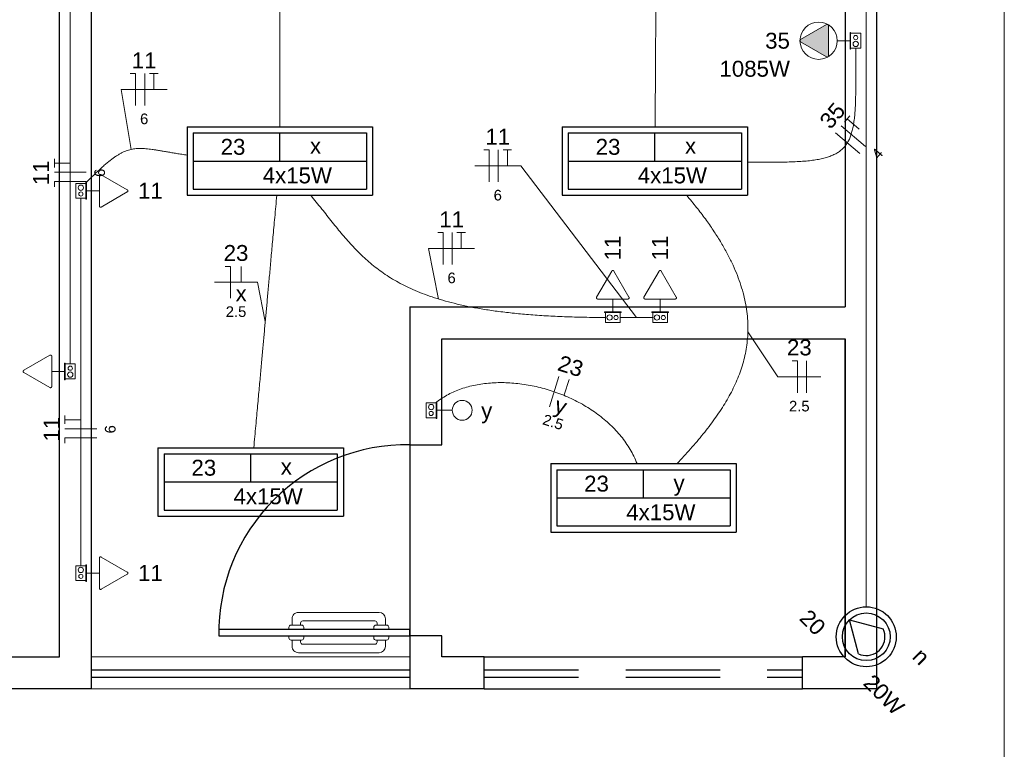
# Model space of a CAD drawing. Header units: millimetres. Extents: x -8 to 220, y -114 to 51.
# Tile 47 of 82: x 55.25 to 59.89, y 22.41 to 25.85. Entities that reach past the tile are written whole.
import ezdxf

# ---------------------------------------------------------------- set-up
doc = ezdxf.new("R2010")
doc.units = ezdxf.units.MM
doc.header["$MEASUREMENT"] = 0
doc.linetypes.add('HIDDEN', pattern=[0.9525, 0.635, -0.3175])
for name, color, linetype, lineweight in [('0.1', 1, 'Continuous', 9), ('02', 2, 'Continuous', 20), ('EL-Condutos', 4, 'Continuous', 5), ('EL-Fios (Fase 1)', 7, 'Continuous', 5), ('EL-Fios (Fase 2)', 7, 'Continuous', 5), ('EL-Fios (Fase 3)', 7, 'Continuous', 5), ('EL-Fios (Neutro)', 7, 'Continuous', 5), ('EL-Fios (Retorno)', 7, 'Continuous', 5), ('EL-Fios (Terra)', 7, 'Continuous', 5), ('EL-Interruptor', 5, 'Continuous', 5), ('EL-Textos fios', 7, 'Continuous', 5), ('EL-Tomadas', 4, 'Continuous', 5), ('IFC-Caixa de passagem-Contorno', 44, 'Continuous', 5), ('LOUÇAS', 1, 'Continuous', 9), ('Textos', 7, 'Continuous', 5)]:
    doc.layers.add(name, color=color, linetype=linetype, lineweight=lineweight)
for name, color, linetype in [('1', 1, 'Continuous'), ('Arq-parede-alta', 5, 'Continuous'), ('ESQUADRIAS CORTE', 3, 'Continuous'), ('P-SIMBOL', 5, 'Continuous'), ('parede', 5, 'Continuous'), ('porta', 3, 'Continuous'), ('PROJEÇÃO', 6, 'HIDDEN')]:
    doc.layers.add(name, color=color, linetype=linetype)
doc.styles.add('Arial', font='arial.ttf')

msp = doc.modelspace()

# ---------------------------------------------------------------- hatches: boundary and pattern name
at = {"layer": 'EL-Tomadas', "linetype": 'Continuous'}
msp.add_hatch(color=256, dxfattribs=at).paths.add_polyline_path([(59.0528, 25.6754), (58.9302, 25.7462), (58.929, 25.7471), (58.9286, 25.7475), (58.928, 25.7484), (58.9274, 25.7497), (58.9272, 25.7512), (58.9273, 25.7523), (58.9277, 25.7537), (58.9281, 25.7546), (58.9289, 25.7555), (58.9292, 25.7559), (58.9298, 25.7563), (58.9303, 25.7566), (59.0529, 25.8274), (59.0548, 25.8281), (59.0563, 25.8282), (59.0581, 25.8278), (59.0594, 25.8271), (59.0606, 25.8259), (59.0615, 25.8243), (59.0619, 25.8228), (59.0618, 25.6806), (59.0617, 25.6793), (59.0613, 25.6781), (59.0607, 25.6771), (59.0598, 25.6761), (59.0588, 25.6754), (59.0576, 25.6748), (59.0559, 25.6746), (59.0544, 25.6748), (59.0531, 25.6752)])

# ---------------------------------------------------------------- linework, layer by layer
at = {"layer": '0.1', "color": 8}
msp.add_lwpolyline([(42.9598, 50.4719), (42.9598, 36.4967), (35.9598, 36.4967), (35.9598, 34.6967), (59.8898, 34.6967), (59.8896, 21.4966), (39.5098, 21.4966)], dxfattribs=at)
at = {"layer": '02', "color": 8}
for p, q in [((55.5898, 22.8466), (57.0898, 22.8466)), ((57.0898, 22.6966), (55.5898, 22.6966))]:
    msp.add_line(p, q, dxfattribs=at)
at = {"layer": '1', "color": 8}
msp.add_line((57.0898, 23.8467), (57.0898, 22.9467), dxfattribs=at)
msp.add_arc((57.0748, 22.9617), 0.8851, 89.029, 180.971, dxfattribs=at)
at = {"layer": 'Arq-parede-alta', "color": 8, "ltscale": 0.03}
for p, q in [((57.0898, 24.4967), (59.1398, 24.4967)), ((57.2398, 24.3467), (59.1398, 24.3467)), ((57.4398, 22.6966), (57.4398, 22.8466))]:
    msp.add_line(p, q, dxfattribs=at)
for points in [[(55.4398, 22.8466), (55.4398, 27.2467), (55.3398, 27.2467), (55.3398, 27.3967)], [(59.2898, 22.6966), (59.2898, 27.3967)], [(55.5898, 22.6966), (55.5898, 27.2467)], [(57.0898, 24.4967), (57.0898, 23.8467), (57.2398, 23.8467), (57.2398, 24.3467)], [(57.4398, 22.8466), (57.2398, 22.8466), (57.2398, 22.9467), (57.0898, 22.9467), (57.0898, 22.6967)], [(55.5898, 22.6967), (55.1898, 22.6967)], [(55.5898, 22.6966), (55.4398, 22.6966)], [(57.4398, 22.6967), (57.0898, 22.6967)], [(57.0898, 22.6967), (57.0898, 22.6966)]]:
    msp.add_lwpolyline(points, dxfattribs=at)
at = {"layer": 'EL-Condutos', "linetype": 'Continuous'}
for points in [[(59.2397, 27.0979), (59.2397, 26.9027), (59.2396, 26.7197), (59.2396, 26.5481), (59.2396, 26.387), (59.2396, 26.2355), (59.2396, 26.0928), (59.2396, 25.9581), (59.2396, 25.8304), (59.2396, 25.709), (59.2396, 25.5929), (59.2396, 25.4814), (59.2396, 25.3735), (59.2396, 25.2685), (59.2396, 25.1654), (59.2396, 25.0634), (59.2396, 24.9616), (59.2396, 24.8593), (59.2396, 24.7555), (59.2396, 24.6494), (59.2396, 24.5401), (59.2396, 24.4267), (59.2396, 24.3085), (59.2396, 24.1846), (59.2396, 24.0541), (59.2396, 23.9162), (59.2396, 23.7699), (59.2396, 23.6145), (59.2396, 23.4491), (59.2396, 23.2728), (59.2396, 23.0849)], [(56.4773, 25.3445), (56.4773, 25.3915), (56.4773, 25.4361), (56.4773, 25.4784), (56.4773, 25.5185), (56.4773, 25.5568), (56.4773, 25.5933), (56.4773, 25.6282), (56.4773, 25.6617), (56.4773, 25.694), (56.4773, 25.7252), (56.4773, 25.7556), (56.4773, 25.7852), (56.4773, 25.8144), (56.4773, 25.8431), (56.4773, 25.8717), (56.4773, 25.9003), (56.4773, 25.9291), (56.4773, 25.9582), (56.4773, 25.9879), (56.4773, 26.0182), (56.4773, 26.0495), (56.4773, 26.0817), (56.4773, 26.1152), (56.4773, 26.1502), (56.4773, 26.1867), (56.4773, 26.2249), (56.4773, 26.2651), (56.4773, 26.3074), (56.4773, 26.3519), (56.4773, 26.3989)], [(58.2513, 26.3989), (58.251, 26.3519), (58.2508, 26.3074), (58.2505, 26.2651), (58.2503, 26.2249), (58.25, 26.1867), (58.2498, 26.1502), (58.2496, 26.1152), (58.2494, 26.0817), (58.2492, 26.0495), (58.249, 26.0182), (58.2489, 25.9879), (58.2487, 25.9582), (58.2485, 25.9291), (58.2483, 25.9003), (58.2481, 25.8717), (58.248, 25.8431), (58.2478, 25.8144), (58.2476, 25.7852), (58.2474, 25.7556), (58.2473, 25.7252), (58.2471, 25.694), (58.2469, 25.6617), (58.2467, 25.6282), (58.2465, 25.5933), (58.2463, 25.5568), (58.246, 25.5185), (58.2458, 25.4784), (58.2455, 25.4361), (58.2453, 25.3915), (58.245, 25.3445)], [(55.4898, 25.9039), (55.4898, 25.8229), (55.4898, 25.7471), (55.4898, 25.6759), (55.4898, 25.6091), (55.4898, 25.5463), (55.4898, 25.4871), (55.4898, 25.4311), (55.4898, 25.3781), (55.4898, 25.3277), (55.4898, 25.2795), (55.4898, 25.2331), (55.4898, 25.1882), (55.4898, 25.1445), (55.4898, 25.1015), (55.4898, 25.059), (55.4898, 25.0165), (55.4898, 24.9737), (55.4898, 24.9303), (55.4898, 24.8859), (55.4898, 24.8401), (55.4898, 24.7926), (55.4898, 24.7431), (55.4898, 24.6911), (55.4898, 24.6363), (55.4898, 24.5784), (55.4898, 24.517), (55.4898, 24.4517), (55.4898, 24.3822), (55.4898, 24.3081), (55.4898, 24.2292)], [(59.1898, 25.716), (59.19, 25.666), (59.1901, 25.6191), (59.1902, 25.5753), (59.1901, 25.5345), (59.1897, 25.4965), (59.1887, 25.4613), (59.1872, 25.4287), (59.1849, 25.3987), (59.1817, 25.3711), (59.1775, 25.3459), (59.1722, 25.323), (59.1656, 25.3021), (59.1576, 25.2834), (59.1481, 25.2666), (59.1369, 25.2516), (59.124, 25.2384), (59.1091, 25.2268), (59.0921, 25.2168), (59.073, 25.2082), (59.0515, 25.2009), (59.0276, 25.1949), (59.0011, 25.19), (58.9719, 25.1861), (58.9399, 25.1832), (58.9048, 25.1811), (58.8667, 25.1798), (58.8253, 25.179), (58.7806, 25.1789), (58.7323, 25.1791), (58.6805, 25.1796)], [(55.5636, 25.0825), (55.5842, 25.1026), (55.6034, 25.1212), (55.6215, 25.1382), (55.6384, 25.1537), (55.6543, 25.1677), (55.6694, 25.1803), (55.6836, 25.1916), (55.6972, 25.2017), (55.7103, 25.2104), (55.7228, 25.2181), (55.735, 25.2246), (55.7469, 25.23), (55.7588, 25.2345), (55.7705, 25.238), (55.7824, 25.2406), (55.7944, 25.2424), (55.8067, 25.2435), (55.8194, 25.2438), (55.8326, 25.2434), (55.8464, 25.2425), (55.8609, 25.241), (55.8762, 25.239), (55.8924, 25.2366), (55.9097, 25.2338), (55.9281, 25.2308), (55.9478, 25.2274), (55.9688, 25.2238), (55.9913, 25.2201), (56.0153, 25.2163), (56.041, 25.2125)], [(55.5398, 25.0087), (55.5398, 24.9268), (55.5398, 24.8502), (55.5398, 24.7782), (55.5398, 24.7106), (55.5398, 24.647), (55.5398, 24.5871), (55.5398, 24.5304), (55.5398, 24.4766), (55.5398, 24.4253), (55.5398, 24.3762), (55.5398, 24.3289), (55.5398, 24.283), (55.5398, 24.2381), (55.5398, 24.1939), (55.5398, 24.15), (55.5398, 24.106), (55.5398, 24.0616), (55.5398, 24.0164), (55.5398, 23.97), (55.5398, 23.922), (55.5398, 23.8722), (55.5398, 23.8201), (55.5398, 23.7653), (55.5398, 23.7075), (55.5398, 23.6462), (55.5398, 23.5813), (55.5398, 23.5122), (55.5398, 23.4385), (55.5398, 23.3601), (55.5398, 23.2763)], [(56.3545, 23.833), (56.3593, 23.8864), (56.3639, 23.937), (56.3683, 23.985), (56.3724, 24.0305), (56.3763, 24.0738), (56.3801, 24.115), (56.3837, 24.1544), (56.3871, 24.1922), (56.3904, 24.2285), (56.3936, 24.2636), (56.3967, 24.2977), (56.3997, 24.331), (56.4027, 24.3636), (56.4056, 24.3959), (56.4085, 24.4279), (56.4115, 24.46), (56.4144, 24.4923), (56.4174, 24.5249), (56.4204, 24.5582), (56.4235, 24.5923), (56.4267, 24.6274), (56.43, 24.6637), (56.4334, 24.7015), (56.437, 24.7409), (56.4407, 24.7821), (56.4447, 24.8254), (56.4488, 24.8709), (56.4532, 24.9189), (56.4578, 24.9695), (56.4626, 25.0229)], [(58.0106, 24.4468), (57.9116, 24.4479), (57.8185, 24.4505), (57.7311, 24.4548), (57.649, 24.4605), (57.5722, 24.4677), (57.5003, 24.4763), (57.4331, 24.4863), (57.3703, 24.4977), (57.3118, 24.5105), (57.2572, 24.5245), (57.2063, 24.5397), (57.1589, 24.5562), (57.1147, 24.5739), (57.0735, 24.5928), (57.035, 24.6127), (56.9991, 24.6338), (56.9654, 24.6559), (56.9337, 24.679), (56.9038, 24.7031), (56.8754, 24.7281), (56.8483, 24.7541), (56.8223, 24.7809), (56.7971, 24.8086), (56.7724, 24.837), (56.748, 24.8663), (56.7237, 24.8963), (56.6992, 24.927), (56.6743, 24.9583), (56.6487, 24.9903), (56.6223, 25.0229)], [(58.3939, 25.0223), (58.44, 24.966), (58.4816, 24.9112), (58.5189, 24.8578), (58.5521, 24.8057), (58.5811, 24.7549), (58.6063, 24.7054), (58.6276, 24.657), (58.6452, 24.6098), (58.6592, 24.5637), (58.6698, 24.5186), (58.6771, 24.4745), (58.6811, 24.4313), (58.6821, 24.3891), (58.6802, 24.3477), (58.6754, 24.307), (58.6679, 24.2671), (58.6578, 24.2279), (58.6452, 24.1894), (58.6304, 24.1514), (58.6133, 24.114), (58.5941, 24.077), (58.573, 24.0405), (58.55, 24.0044), (58.5253, 23.9686), (58.499, 23.9331), (58.4713, 23.8978), (58.4422, 23.8627), (58.4118, 23.8278), (58.3804, 23.7929), (58.348, 23.7581)], [(58.0804, 24.4467), (58.0863, 24.4467), (58.0919, 24.4467), (58.0973, 24.4467), (58.1024, 24.4467), (58.1074, 24.4467), (58.1122, 24.4467), (58.1169, 24.4467), (58.1214, 24.4467), (58.1259, 24.4467), (58.1302, 24.4467), (58.1345, 24.4467), (58.1388, 24.4467), (58.143, 24.4467), (58.1473, 24.4467), (58.1515, 24.4467), (58.1559, 24.4467), (58.1602, 24.4467), (58.1647, 24.4467), (58.1693, 24.4467), (58.174, 24.4467), (58.1789, 24.4467), (58.184, 24.4467), (58.1893, 24.4467), (58.1948, 24.4467), (58.2005, 24.4467), (58.2065, 24.4467), (58.2128, 24.4467), (58.2194, 24.4467), (58.2263, 24.4467), (58.2336, 24.4467)], [(58.1597, 23.7584), (58.1447, 23.7925), (58.1271, 23.8253), (58.1071, 23.8565), (58.0847, 23.8864), (58.0601, 23.9147), (58.0336, 23.9415), (58.0052, 23.9667), (57.9751, 23.9904), (57.9435, 24.0124), (57.9106, 24.0328), (57.8765, 24.0515), (57.8413, 24.0685), (57.8053, 24.0838), (57.7685, 24.0973), (57.7313, 24.109), (57.6936, 24.1189), (57.6557, 24.1269), (57.6178, 24.133), (57.58, 24.1372), (57.5424, 24.1395), (57.5052, 24.1398), (57.4687, 24.1381), (57.4329, 24.1344), (57.398, 24.1286), (57.3642, 24.1207), (57.3316, 24.1107), (57.3005, 24.0985), (57.2709, 24.0841), (57.243, 24.0676), (57.217, 24.0488)]]:
    msp.add_spline(points, degree=3, dxfattribs=at)
at = {"layer": 'EL-Fios (Fase 1)'}
for p, q in [((59.2086, 25.2202), (59.0941, 25.3171)), ((58.958, 24.0924), (58.958, 24.2424)), ((57.747, 24.0257), (57.7918, 24.1689))]:
    msp.add_line(p, q, dxfattribs=at)
at = {"layer": 'EL-Fios (Fase 2)'}
for p, q in [((55.8405, 25.4465), (55.8405, 25.5965)), ((57.5062, 25.0868), (57.5062, 25.2368)), ((55.5648, 25.1313), (55.4148, 25.1313)), ((57.2888, 24.6969), (57.2888, 24.8469)), ((55.6148, 23.9225), (55.4648, 23.9225))]:
    msp.add_line(p, q, dxfattribs=at)
at = {"layer": 'EL-Fios (Fase 3)'}
msp.add_line((59.2363, 25.253), (59.1218, 25.3498), dxfattribs=at)
at = {"layer": 'EL-Fios (Neutro)'}
for p, q in [((55.7727, 25.5965), (55.7977, 25.5965)), ((55.7977, 25.4465), (55.7977, 25.5965)), ((57.4384, 25.2368), (57.4634, 25.2368)), ((57.4634, 25.0868), (57.4634, 25.2368)), ((55.5648, 25.0884), (55.4148, 25.0884)), ((55.4148, 25.0634), (55.4148, 25.0884)), ((57.2209, 24.8469), (57.2459, 24.8469)), ((57.2459, 24.6969), (57.2459, 24.8469)), ((56.2201, 24.6878), (56.2451, 24.6878)), ((56.2451, 24.5378), (56.2451, 24.6878)), ((58.8901, 24.2424), (58.9151, 24.2424)), ((58.9151, 24.0924), (58.9151, 24.2424)), ((55.6148, 23.8796), (55.4648, 23.8796)), ((55.4648, 23.8546), (55.4648, 23.8796))]:
    msp.add_line(p, q, dxfattribs=at)
at = {"layer": 'EL-Fios (Retorno)'}
for p, q in [((56.2951, 24.6128), (56.2951, 24.6878)), ((57.8171, 24.0823), (57.8395, 24.1539))]:
    msp.add_line(p, q, dxfattribs=at)
at = {"layer": 'EL-Fios (Terra)'}
for points in [[(55.8834, 25.5215), (55.8834, 25.5965), (55.8634, 25.5965), (55.9034, 25.5965)], [(59.2067, 25.3341), (59.1495, 25.3826), (59.1366, 25.3673), (59.1624, 25.3978)], [(57.5491, 25.1618), (57.5491, 25.2368), (57.5291, 25.2368), (57.5691, 25.2368)], [(55.4898, 25.1741), (55.4148, 25.1741), (55.4148, 25.1541), (55.4148, 25.1941)], [(57.3316, 24.7719), (57.3316, 24.8469), (57.3116, 24.8469), (57.3516, 24.8469)], [(55.5398, 23.9653), (55.4648, 23.9653), (55.4648, 23.9453), (55.4648, 23.9853)]]:
    msp.add_lwpolyline(points, dxfattribs=at)
at = {"layer": 'EL-Interruptor'}
msp.add_line((57.2892, 24.0095), (57.2166, 24.0095), dxfattribs=at)
msp.add_circle((57.336, 24.0095), 0.0469, dxfattribs=at)
at = {"layer": 'EL-Textos fios'}
for p, q in [((55.7762, 25.2394), (55.7298, 25.5215)), ((55.7298, 25.5215), (55.9462, 25.5215)), ((57.3955, 25.1618), (57.612, 25.1618)), ((58.157, 24.4467), (57.612, 25.1618)), ((57.2245, 24.534), (57.1781, 24.7719)), ((57.1781, 24.7719), (57.3945, 24.7719)), ((56.1696, 24.6128), (56.3718, 24.6128)), ((56.4085, 24.4279), (56.3718, 24.6128)), ((58.6819, 24.3792), (58.8229, 24.1674)), ((58.8229, 24.1674), (59.0252, 24.1674))]:
    msp.add_line(p, q, dxfattribs=at)
at = {"layer": 'EL-Tomadas'}
for p, q in [((58.9302, 25.7566), (59.0529, 25.8274)), ((59.0619, 25.8222), (59.0618, 25.6806)), ((59.0528, 25.6754), (58.9302, 25.7462)), ((59.1027, 25.7514), (59.163, 25.7514)), ((55.6268, 24.9729), (55.6269, 25.1145)), ((55.6359, 25.1197), (55.7585, 25.049)), ((55.6269, 25.0438), (55.5666, 25.0438)), ((55.7585, 25.0386), (55.6358, 24.9677)), ((57.9695, 24.5428), (58.0403, 24.6655)), ((58.0507, 24.6655), (58.1215, 24.5428)), ((58.1925, 24.5428), (58.2633, 24.6655)), ((58.2737, 24.6655), (58.3445, 24.5428)), ((58.1164, 24.5338), (57.9747, 24.5338)), ((58.0455, 24.5338), (58.0455, 24.4735)), ((58.3393, 24.5338), (58.1977, 24.5338)), ((58.2685, 24.5338), (58.2685, 24.4735)), ((55.2711, 24.198), (55.3938, 24.2688)), ((55.4028, 24.2636), (55.4027, 24.122)), ((55.3937, 24.1168), (55.2711, 24.1876)), ((55.4027, 24.1928), (55.463, 24.1928)), ((55.6268, 23.1711), (55.6269, 23.3127)), ((55.6359, 23.3179), (55.7585, 23.2471)), ((55.6269, 23.2419), (55.5666, 23.2419)), ((55.7585, 23.2367), (55.6358, 23.1659))]:
    msp.add_line(p, q, dxfattribs=at)
for points in [[(59.0619, 25.8222), (59.0618, 25.8229), (59.0617, 25.8236), (59.0615, 25.8243), (59.0612, 25.8249), (59.0609, 25.8255), (59.0605, 25.8261), (59.06, 25.8266), (59.0595, 25.827), (59.0589, 25.8274), (59.0583, 25.8277), (59.0576, 25.828), (59.0569, 25.8281), (59.0562, 25.8282), (59.0555, 25.8282), (59.0548, 25.8281), (59.0542, 25.828), (59.0535, 25.8277), (59.0529, 25.8274)], [(58.9302, 25.7566), (58.9296, 25.7562), (58.9291, 25.7557), (58.9286, 25.7552), (58.9282, 25.7547), (58.9278, 25.7541), (58.9276, 25.7534), (58.9274, 25.7528), (58.9272, 25.7521), (58.9272, 25.7514), (58.9272, 25.7507), (58.9274, 25.75), (58.9276, 25.7493), (58.9278, 25.7487), (58.9282, 25.7481), (58.9286, 25.7475), (58.9291, 25.747), (58.9296, 25.7466), (58.9302, 25.7462)], [(59.0528, 25.6754), (59.0534, 25.6751), (59.0541, 25.6748), (59.0548, 25.6747), (59.0555, 25.6746), (59.0562, 25.6746), (59.0569, 25.6747), (59.0575, 25.6748), (59.0582, 25.6751), (59.0588, 25.6754), (59.0594, 25.6758), (59.0599, 25.6762), (59.0604, 25.6767), (59.0608, 25.6773), (59.0612, 25.6779), (59.0615, 25.6785), (59.0617, 25.6792), (59.0618, 25.6799), (59.0618, 25.6806)], [(55.6359, 25.1197), (55.6353, 25.1201), (55.6346, 25.1203), (55.6339, 25.1205), (55.6332, 25.1205), (55.6326, 25.1205), (55.6319, 25.1205), (55.6312, 25.1203), (55.6305, 25.1201), (55.6299, 25.1197), (55.6293, 25.1194), (55.6288, 25.1189), (55.6283, 25.1184), (55.6279, 25.1178), (55.6275, 25.1172), (55.6273, 25.1166), (55.6271, 25.1159), (55.6269, 25.1152), (55.6269, 25.1145)], [(55.7585, 25.0386), (55.7591, 25.0389), (55.7596, 25.0394), (55.7601, 25.0399), (55.7605, 25.0405), (55.7609, 25.0411), (55.7612, 25.0417), (55.7614, 25.0424), (55.7615, 25.0431), (55.7615, 25.0438), (55.7615, 25.0445), (55.7614, 25.0451), (55.7612, 25.0458), (55.7609, 25.0464), (55.7605, 25.0471), (55.7601, 25.0476), (55.7596, 25.0481), (55.7591, 25.0486), (55.7585, 25.049)], [(55.6268, 24.9729), (55.6269, 24.9722), (55.627, 24.9715), (55.6272, 24.9709), (55.6275, 24.9702), (55.6278, 24.9696), (55.6282, 24.9691), (55.6287, 24.9686), (55.6292, 24.9681), (55.6298, 24.9677), (55.6305, 24.9674), (55.6311, 24.9672), (55.6318, 24.967), (55.6325, 24.9669), (55.6332, 24.9669), (55.6339, 24.967), (55.6346, 24.9672), (55.6352, 24.9674), (55.6358, 24.9677)], [(58.0507, 24.6655), (58.0503, 24.666), (58.0499, 24.6666), (58.0494, 24.667), (58.0488, 24.6675), (58.0482, 24.6678), (58.0476, 24.6681), (58.0469, 24.6683), (58.0462, 24.6684), (58.0455, 24.6685), (58.0448, 24.6684), (58.0441, 24.6683), (58.0435, 24.6681), (58.0428, 24.6678), (58.0422, 24.6675), (58.0417, 24.667), (58.0412, 24.6666), (58.0407, 24.666), (58.0403, 24.6655)], [(58.2737, 24.6655), (58.2733, 24.666), (58.2729, 24.6666), (58.2724, 24.667), (58.2718, 24.6675), (58.2712, 24.6678), (58.2706, 24.6681), (58.2699, 24.6683), (58.2692, 24.6684), (58.2685, 24.6685), (58.2678, 24.6684), (58.2671, 24.6683), (58.2665, 24.6681), (58.2658, 24.6678), (58.2652, 24.6675), (58.2647, 24.667), (58.2641, 24.6666), (58.2637, 24.666), (58.2633, 24.6655)], [(57.9695, 24.5428), (57.9692, 24.5422), (57.969, 24.5415), (57.9688, 24.5409), (57.9687, 24.5402), (57.9687, 24.5395), (57.9688, 24.5388), (57.969, 24.5381), (57.9692, 24.5375), (57.9695, 24.5368), (57.9699, 24.5362), (57.9704, 24.5357), (57.9709, 24.5352), (57.9714, 24.5348), (57.972, 24.5345), (57.9727, 24.5342), (57.9733, 24.534), (57.974, 24.5339), (57.9747, 24.5338)], [(58.1164, 24.5338), (58.117, 24.5338), (58.1177, 24.5339), (58.1184, 24.5341), (58.119, 24.5344), (58.1196, 24.5347), (58.1202, 24.5352), (58.1207, 24.5356), (58.1212, 24.5362), (58.1215, 24.5368), (58.1219, 24.5374), (58.1221, 24.538), (58.1223, 24.5387), (58.1223, 24.5394), (58.1223, 24.5401), (58.1223, 24.5408), (58.1221, 24.5415), (58.1219, 24.5421), (58.1215, 24.5428)], [(58.1925, 24.5428), (58.1922, 24.5422), (58.192, 24.5415), (58.1918, 24.5409), (58.1917, 24.5402), (58.1917, 24.5395), (58.1918, 24.5388), (58.192, 24.5381), (58.1922, 24.5375), (58.1925, 24.5368), (58.1929, 24.5362), (58.1933, 24.5357), (58.1939, 24.5352), (58.1944, 24.5348), (58.195, 24.5345), (58.1957, 24.5342), (58.1963, 24.534), (58.197, 24.5339), (58.1977, 24.5338)], [(58.3393, 24.5338), (58.34, 24.5338), (58.3407, 24.5339), (58.3414, 24.5341), (58.342, 24.5344), (58.3426, 24.5347), (58.3432, 24.5352), (58.3437, 24.5356), (58.3442, 24.5362), (58.3445, 24.5368), (58.3449, 24.5374), (58.3451, 24.538), (58.3453, 24.5387), (58.3453, 24.5394), (58.3453, 24.5401), (58.3453, 24.5408), (58.3451, 24.5415), (58.3449, 24.5421), (58.3445, 24.5428)], [(55.4028, 24.2636), (55.4027, 24.2643), (55.4026, 24.265), (55.4024, 24.2657), (55.4021, 24.2663), (55.4018, 24.2669), (55.4014, 24.2675), (55.4009, 24.268), (55.4003, 24.2685), (55.3998, 24.2688), (55.3991, 24.2691), (55.3985, 24.2694), (55.3978, 24.2695), (55.3971, 24.2696), (55.3964, 24.2696), (55.3957, 24.2695), (55.395, 24.2694), (55.3944, 24.2691), (55.3938, 24.2688)], [(55.2711, 24.198), (55.2705, 24.1976), (55.2699, 24.1972), (55.2695, 24.1967), (55.2691, 24.1961), (55.2687, 24.1955), (55.2684, 24.1949), (55.2682, 24.1942), (55.2681, 24.1935), (55.2681, 24.1928), (55.2681, 24.1921), (55.2682, 24.1914), (55.2684, 24.1908), (55.2687, 24.1901), (55.2691, 24.1895), (55.2695, 24.1889), (55.2699, 24.1884), (55.2705, 24.188), (55.2711, 24.1876)], [(55.3937, 24.1168), (55.3943, 24.1165), (55.395, 24.1163), (55.3956, 24.1161), (55.3963, 24.116), (55.397, 24.116), (55.3977, 24.1161), (55.3984, 24.1163), (55.3991, 24.1165), (55.3997, 24.1168), (55.4003, 24.1172), (55.4008, 24.1176), (55.4013, 24.1182), (55.4017, 24.1187), (55.4021, 24.1193), (55.4023, 24.12), (55.4025, 24.1206), (55.4026, 24.1213), (55.4027, 24.122)], [(55.6359, 23.3179), (55.6353, 23.3182), (55.6346, 23.3185), (55.6339, 23.3186), (55.6332, 23.3187), (55.6326, 23.3187), (55.6319, 23.3186), (55.6312, 23.3185), (55.6305, 23.3182), (55.6299, 23.3179), (55.6293, 23.3175), (55.6288, 23.3171), (55.6283, 23.3166), (55.6279, 23.316), (55.6275, 23.3154), (55.6273, 23.3148), (55.6271, 23.3141), (55.6269, 23.3134), (55.6269, 23.3127)], [(55.7585, 23.2367), (55.7591, 23.2371), (55.7596, 23.2376), (55.7601, 23.2381), (55.7605, 23.2386), (55.7609, 23.2392), (55.7612, 23.2399), (55.7614, 23.2405), (55.7615, 23.2412), (55.7615, 23.2419), (55.7615, 23.2426), (55.7614, 23.2433), (55.7612, 23.244), (55.7609, 23.2446), (55.7605, 23.2452), (55.7601, 23.2458), (55.7596, 23.2463), (55.7591, 23.2467), (55.7585, 23.2471)], [(55.6268, 23.1711), (55.6269, 23.1704), (55.627, 23.1697), (55.6272, 23.169), (55.6275, 23.1684), (55.6278, 23.1678), (55.6282, 23.1672), (55.6287, 23.1667), (55.6292, 23.1663), (55.6298, 23.1659), (55.6305, 23.1656), (55.6311, 23.1653), (55.6318, 23.1652), (55.6325, 23.1651), (55.6332, 23.1651), (55.6339, 23.1652), (55.6346, 23.1653), (55.6352, 23.1656), (55.6358, 23.1659)]]:
    msp.add_lwpolyline(points, dxfattribs=at)
msp.add_circle((59.015, 25.7514), 0.0878, dxfattribs=at)
at = {"layer": 'ESQUADRIAS CORTE', "color": 8}
msp.add_lwpolyline([(57.0898, 22.9767), (56.1898, 22.9767), (56.1898, 22.9467), (57.0898, 22.9467)], close=True, dxfattribs=at)
at = {"layer": 'IFC-Caixa de passagem-Contorno'}
for p, q in [((59.163, 25.7904), (59.163, 25.7124)), ((59.163, 25.7904), (59.166, 25.7904)), ((59.166, 25.7904), (59.166, 25.7124)), ((59.166, 25.7864), (59.2135, 25.7864)), ((59.2135, 25.7864), (59.2135, 25.7164)), ((59.163, 25.7124), (59.166, 25.7124)), ((59.166, 25.7164), (59.2135, 25.7164)), ((55.5161, 25.0088), (55.5161, 25.0788)), ((55.5636, 25.0788), (55.5161, 25.0788)), ((55.5636, 25.0048), (55.5636, 25.0828)), ((55.5666, 25.0828), (55.5636, 25.0828)), ((55.5666, 25.0048), (55.5666, 25.0828)), ((55.5636, 25.0088), (55.5161, 25.0088)), ((55.5666, 25.0048), (55.5636, 25.0048)), ((58.0845, 24.4735), (58.0065, 24.4735)), ((58.0065, 24.4735), (58.0065, 24.4705)), ((58.0845, 24.4705), (58.0065, 24.4705)), ((58.0105, 24.4705), (58.0105, 24.423)), ((58.0805, 24.4705), (58.0805, 24.423)), ((58.0845, 24.4735), (58.0845, 24.4705)), ((58.3075, 24.4735), (58.2295, 24.4735)), ((58.2295, 24.4735), (58.2295, 24.4705)), ((58.3075, 24.4705), (58.2295, 24.4705)), ((58.2335, 24.4705), (58.2335, 24.423)), ((58.3035, 24.4705), (58.3035, 24.423)), ((58.3075, 24.4735), (58.3075, 24.4705)), ((58.0805, 24.423), (58.0105, 24.423)), ((58.3035, 24.423), (58.2335, 24.423)), ((55.463, 24.2318), (55.463, 24.1538)), ((55.463, 24.2318), (55.466, 24.2318)), ((55.466, 24.2318), (55.466, 24.1538)), ((55.466, 24.2278), (55.5135, 24.2278)), ((55.5135, 24.2278), (55.5135, 24.1578)), ((55.463, 24.1538), (55.466, 24.1538)), ((55.466, 24.1578), (55.5135, 24.1578)), ((57.1661, 23.9745), (57.1661, 24.0445)), ((57.2136, 24.0445), (57.1661, 24.0445)), ((57.2136, 23.9705), (57.2136, 24.0485)), ((57.2166, 24.0485), (57.2136, 24.0485)), ((57.2166, 23.9705), (57.2166, 24.0485)), ((57.2136, 23.9745), (57.1661, 23.9745)), ((57.2166, 23.9705), (57.2136, 23.9705)), ((55.5161, 23.2069), (55.5161, 23.2769)), ((55.5636, 23.2769), (55.5161, 23.2769)), ((55.5636, 23.2029), (55.5636, 23.2809)), ((55.5666, 23.2809), (55.5636, 23.2809)), ((55.5666, 23.2029), (55.5666, 23.2809)), ((55.5636, 23.2069), (55.5161, 23.2069)), ((55.5666, 23.2029), (55.5636, 23.2029))]:
    msp.add_line(p, q, dxfattribs=at)
for centre, radius in [((59.1898, 25.7364), 0.0125), ((59.1898, 25.7664), 0.00995), ((55.5398, 25.0588), 0.0125), ((55.5398, 25.0288), 0.00995), ((58.0305, 24.4467), 0.0125), ((58.0605, 24.4467), 0.00995), ((58.2535, 24.4467), 0.0125), ((58.2835, 24.4467), 0.00995), ((55.4898, 24.2078), 0.00995), ((55.4898, 24.1778), 0.0125), ((57.1898, 24.0245), 0.0125), ((57.1898, 23.9945), 0.00995), ((55.5398, 23.2569), 0.0125), ((55.5398, 23.2269), 0.00995)]:
    msp.add_circle(centre, radius, dxfattribs=at)
at = {"layer": 'LOUÇAS'}
for p, q in [((56.9348, 22.9967), (56.9348, 23.0067)), ((56.9748, 23.0267), (56.9748, 22.9967)), ((56.9198, 22.9767), (56.9198, 22.9867)), ((56.9298, 22.9967), (56.9798, 22.9967)), ((56.9898, 22.9867), (56.9898, 22.9767)), ((56.9198, 22.9467), (56.9198, 22.9367)), ((56.9298, 22.9267), (56.9798, 22.9267)), ((56.9348, 22.9267), (56.9348, 22.9167)), ((56.9748, 22.8967), (56.9748, 22.9267)), ((56.9898, 22.9367), (56.9898, 22.9467))]:
    msp.add_line(p, q, dxfattribs=at)
for points in [[(56.5348, 22.9967), (56.5348, 23.0267, -0.414214), (56.5648, 23.0567), (56.5648, 23.0567), (56.9448, 23.0567)], [(56.9248, 23.0167), (56.5848, 23.0167, 0.414214), (56.5748, 23.0067), (56.5748, 23.0067), (56.5748, 22.9967)], [(56.5198, 22.9767), (56.5198, 22.9867, -0.414214), (56.5298, 22.9967), (56.5298, 22.9967), (56.5798, 22.9967, -0.414214), (56.5898, 22.9867), (56.5898, 22.9867), (56.5898, 22.9767)], [(56.5198, 22.9467), (56.5198, 22.9367, 0.414214), (56.5298, 22.9267), (56.5298, 22.9267), (56.5798, 22.9267, 0.414214), (56.5898, 22.9367), (56.5898, 22.9367), (56.5898, 22.9467)], [(56.5348, 22.9267), (56.5348, 22.8967, 0.414214), (56.5648, 22.8667), (56.5648, 22.8667), (56.9448, 22.8667)], [(56.9248, 22.9067), (56.5848, 22.9067, -0.414214), (56.5748, 22.9167), (56.5748, 22.9167), (56.5748, 22.9267)]]:
    msp.add_lwpolyline(points, format="xyb", dxfattribs=at)
for centre, radius, start, end in [((56.9448, 23.0267), 0.03, 0, 90), ((56.9248, 23.0067), 0.01, 0, 90), ((56.9298, 22.9867), 0.01, 90, 180), ((56.9798, 22.9867), 0.01, 0, 90), ((56.9298, 22.9367), 0.01, 180, 270), ((56.9248, 22.9167), 0.01, 270, 0), ((56.9798, 22.9367), 0.01, 270, 0), ((56.9448, 22.8967), 0.03, 270, 0)]:
    msp.add_arc(centre, radius, start, end, dxfattribs=at)
at = {"layer": 'P-SIMBOL'}
for p, q in [((56.0405, 25.3455), (56.9141, 25.3455)), ((56.0405, 25.3455), (56.0405, 25.023)), ((56.9141, 25.3455), (56.9141, 25.023)), ((57.8072, 25.3455), (58.6808, 25.3455)), ((57.8072, 25.3455), (57.8072, 25.023)), ((58.6808, 25.3455), (58.6808, 25.023)), ((56.0693, 25.3167), (56.8853, 25.3167)), ((56.0693, 25.3167), (56.0693, 25.0517)), ((56.4773, 25.1842), (56.4773, 25.3167)), ((56.8853, 25.3167), (56.8853, 25.0517)), ((57.836, 25.3167), (58.652, 25.3167)), ((57.836, 25.3167), (57.836, 25.0517)), ((58.244, 25.1842), (58.244, 25.3167)), ((58.652, 25.3167), (58.652, 25.0517)), ((56.0693, 25.1842), (56.8853, 25.1842)), ((57.836, 25.1842), (58.652, 25.1842)), ((56.0693, 25.0517), (56.8853, 25.0517)), ((57.836, 25.0517), (58.652, 25.0517)), ((56.0405, 25.023), (56.9141, 25.023)), ((57.8072, 25.023), (58.6808, 25.023)), ((55.903, 23.8329), (56.7766, 23.8329)), ((55.903, 23.8329), (55.903, 23.5104)), ((55.9318, 23.8042), (56.7478, 23.8042)), ((55.9318, 23.8042), (55.9318, 23.5392)), ((56.3398, 23.6717), (56.3398, 23.8042)), ((56.7478, 23.8042), (56.7478, 23.5392)), ((56.7766, 23.8329), (56.7766, 23.5104)), ((57.753, 23.7579), (58.6266, 23.7579)), ((57.753, 23.7579), (57.753, 23.4354)), ((58.6266, 23.7579), (58.6266, 23.4354)), ((57.7818, 23.7292), (58.5978, 23.7292)), ((57.7818, 23.7292), (57.7818, 23.4642)), ((58.1898, 23.5967), (58.1898, 23.7292)), ((58.5978, 23.7292), (58.5978, 23.4642)), ((55.9318, 23.6717), (56.7478, 23.6717)), ((57.7818, 23.5967), (58.5978, 23.5967)), ((55.9318, 23.5392), (56.7478, 23.5392)), ((55.903, 23.5104), (56.7766, 23.5104)), ((57.753, 23.4354), (58.6266, 23.4354)), ((57.7818, 23.4642), (58.5978, 23.4642)), ((59.2028, 22.8619), (59.16, 23.0214)), ((59.16, 23.0214), (59.3198, 22.9789))]:
    msp.add_line(p, q, dxfattribs=at)
msp.add_lwpolyline([(59.2028, 22.8618), (59.2139, 22.8575), (59.2255, 22.8548), (59.2373, 22.8537), (59.2492, 22.8542), (59.2609, 22.8563), (59.2722, 22.86), (59.283, 22.8651), (59.2929, 22.8717), (59.3019, 22.8795), (59.3097, 22.8885), (59.3162, 22.8984), (59.3214, 22.9091), (59.325, 22.9204), (59.3271, 22.9322), (59.3276, 22.944), (59.3265, 22.9559), (59.3238, 22.9675), (59.3196, 22.9786)], dxfattribs=at)
for radius in [0.1412, 0.1125]:
    msp.add_circle((59.2396, 22.9418), radius, dxfattribs=at)
at = {"layer": 'parede', "color": 8}
for p, q in [((59.1398, 22.8466), (58.9398, 22.8466)), ((58.9398, 22.6966), (58.9398, 22.8466)), ((59.2898, 22.6966), (58.9398, 22.6966))]:
    msp.add_line(p, q, dxfattribs=at)
for points in [[(59.1398, 27.2467), (59.1398, 24.4967)], [(59.1398, 24.3467), (59.1398, 22.8466)], [(59.1398, 22.8467), (59.1398, 24.3467)], [(55.1898, 22.6966), (55.1898, 22.8466), (55.4398, 22.8466)]]:
    msp.add_lwpolyline(points, dxfattribs=at)
at = {"layer": 'porta', "color": 8}
for p, q in [((57.4398, 22.8466), (58.9398, 22.8466)), ((55.5898, 22.7866), (57.0898, 22.7866)), ((55.5898, 22.7516), (57.0898, 22.7516)), ((57.4398, 22.6966), (58.9398, 22.6966))]:
    msp.add_line(p, q, dxfattribs=at)
at = {"layer": 'PROJEÇÃO', "color": 8, "ltscale": 0.7}
for p, q in [((57.4398, 22.7866), (58.9398, 22.7866)), ((57.4398, 22.7516), (58.9398, 22.7516))]:
    msp.add_line(p, q, dxfattribs=at)

# ---------------------------------------------------------------- texts
at = {"layer": 'EL-Textos fios', "attachment_point": 8, "line_spacing_factor": 0.6, "style": 'Arial'}
for s, insert, char_height, width in [('11', (55.838, 25.6213), 0.075, 0.233003), ('6', (55.838, 25.3575), 0.05, 0.077668), ('11', (57.5037, 25.2616), 0.075, 0.233003), ('6', (57.5037, 24.9978), 0.05, 0.077668), ('11', (57.2863, 24.8717), 0.075, 0.233003), ('23', (56.2707, 24.7125), 0.075, 0.233003), ('6', (57.2863, 24.6079), 0.05, 0.077668), ('x', (56.2951, 24.5228), 0.075, 0.10484), ('2.5', (56.2707, 24.4488), 0.05, 0.194131), ('23', (58.9241, 24.2672), 0.075, 0.233003), ('2.5', (58.9241, 24.0034), 0.05, 0.194131)]:
    msp.add_mtext(s, dxfattribs=dict(at, insert=insert, char_height=char_height, width=width))
for s, insert, char_height, width, rotation in [('35', (59.1094, 25.3735), 0.075, 0.233003, 49.7671), ('4', (59.3107, 25.2031), 0.05, 0.077668, 49.7671), ('11', (55.39, 25.1288), 0.075, 0.233003, 90.0002), ('6', (55.6538, 25.1288), 0.05, 0.077668, 90.0002), ('23', (57.8355, 24.1811), 0.075, 0.233003, 342.6288), ('y', (57.7828, 23.9728), 0.075, 0.10484, 342.6288), ('2.5', (57.7568, 23.9294), 0.05, 0.194131, 342.6288), ('11', (55.44, 23.92), 0.075, 0.233003, 90.0002), ('6', (55.7038, 23.92), 0.05, 0.077668, 90.0002)]:
    msp.add_mtext(s, dxfattribs=dict(at, insert=insert, char_height=char_height, width=width, rotation=rotation))
at = {"layer": 'Textos', "char_height": 0.075, "line_spacing_factor": 0.6, "style": 'Arial'}
for s, insert, width, attachment_point in [('35', (58.8799, 25.713), 0.233003, 9), ('1085W', (58.8799, 25.5809), 0.663796, 9), ('23', (56.1982, 25.2128), 0.233003, 7), ('x', (56.619, 25.2185), 0.10484, 7), ('23', (57.9649, 25.2128), 0.233003, 7), ('x', (58.3857, 25.2185), 0.10484, 7), ('4x15W', (56.3965, 25.0781), 0.652134, 7), ('4x15W', (58.1632, 25.0781), 0.652134, 7), ('11', (55.8091, 25.0068), 0.233003, 7), ('y', (57.4254, 23.9478), 0.10484, 7), ('23', (56.0607, 23.7002), 0.233003, 7), ('x', (56.4815, 23.706), 0.10484, 7), ('23', (57.9107, 23.6252), 0.233003, 7), ('4x15W', (56.259, 23.5655), 0.652134, 7), ('y', (58.3315, 23.6062), 0.10484, 7), ('4x15W', (58.109, 23.4905), 0.652134, 7), ('11', (55.8091, 23.205), 0.233003, 7)]:
    msp.add_mtext(s, dxfattribs=dict(at, insert=insert, width=width, attachment_point=attachment_point))
for s, insert, width, attachment_point, rotation in [('11', (58.0824, 24.716), 0.233003, 7, 90.0002), ('11', (58.3054, 24.716), 0.233003, 7, 90.0002), ('20', (58.9597, 22.9826), 0.233003, 8, 315.0007), ('n', (59.4721, 22.8226), 0.116502, 8, 315.0007), ('20W', (59.2959, 22.6417), 0.430793, 8, 315.0007)]:
    msp.add_mtext(s, dxfattribs=dict(at, insert=insert, width=width, attachment_point=attachment_point, rotation=rotation))

doc.saveas('drawing.dxf')
